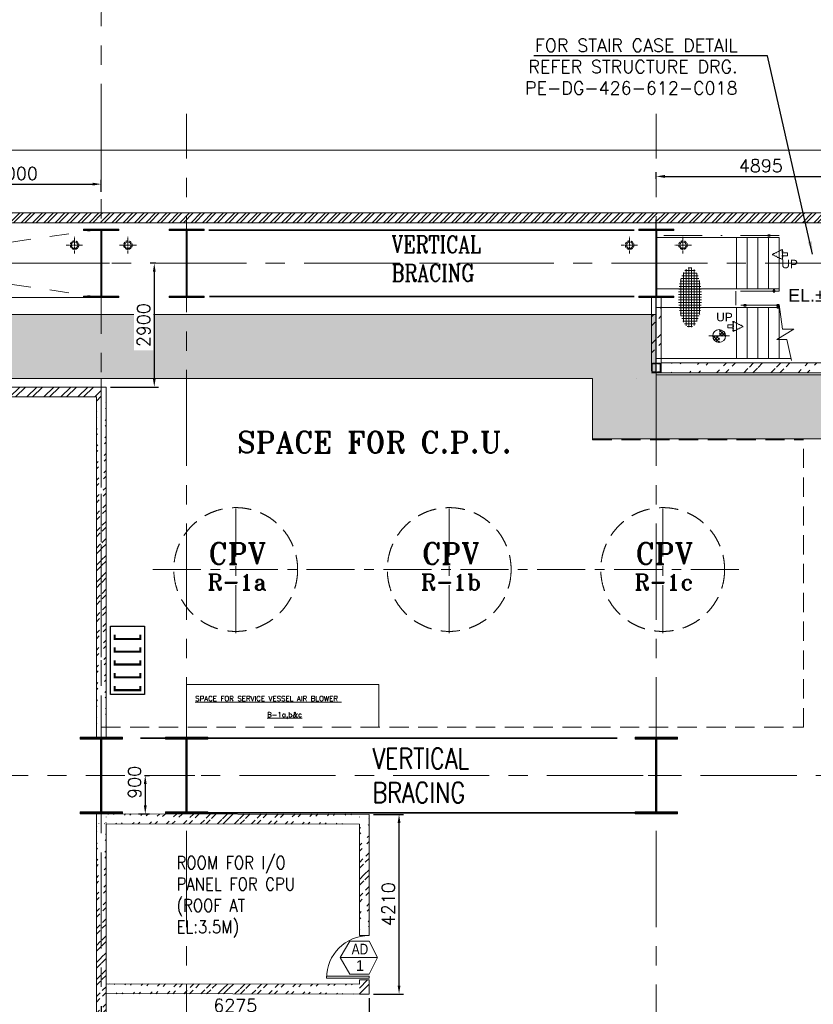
# Model space of a CAD drawing. Header units: inches. Extents: x 709340 to 1075215, y 37864 to 402163.
# Tile 27 of 56: x 816841 to 835428, y 178080 to 201145. Entities that reach past the tile are written whole.
import ezdxf
from ezdxf.enums import TextEntityAlignment as Align

# ---------------------------------------------------------------- set-up
doc = ezdxf.new("R2010")
doc.units = ezdxf.units.IN
doc.header["$LTSCALE"] = 1800
doc.header["$MEASUREMENT"] = 0
for name, pattern in [('CENTER', [2, 1.25, -0.25, 0.25, -0.25]), ('CENTER2', [1.125, 0.75, -0.125, 0.125, -0.125]), ('CONTINOUS', [0]), ('CONTINU', [0]), ('DASHDOT', [1, 0.5, -0.25, 0, -0.25]), ('HIDDEN', [0.375, 0.25, -0.125]), ('HIDDEN2', [0.1875, 0.125, -0.0625])]:
    doc.linetypes.add(name, pattern=pattern)
doc.layers.get('0').update_dxf_attribs({"color": 253, "lineweight": 5})
doc.layers.get('Defpoints').update_dxf_attribs({"lineweight": 18})
for name, color, linetype, lineweight in [('2CON', 1, 'Continuous', 13), ('A-DOOR', 31, 'Continuous', 9), ('A-WIN TAG', 3, 'Continuous', 13), ('A-WIN TAG TEXT', 3, 'Continuous', 13), ('BRACING', 1, 'HIDDEN', 18), ('CEN', 8, 'CENTER', 18), ('CL', 8, 'CENTER', 15), ('COL', 1, 'Continuous', 18), ('D', 2, 'Continuous', 15), ('DIM', 4, 'Continuous', 18), ('EQUIP', 8, 'HIDDEN', 9), ('GRID', 8, 'CENTER', 18), ('HATCH', 9, 'Continuous', 18), ('LBEAM', 6, 'Continuous', 20), ('RAIN WATER', 6, 'Continuous', 18), ('STAIR', 11, 'Continuous', 18), ('STBEAM', 6, 'Continuous', 25), ('TEXT', 3, 'Continuous', 18), ('WALL', 6, 'Continuous', 18), ('WALL HATCH', 8, 'Continuous', 13)]:
    doc.layers.add(name, color=color, linetype=linetype, lineweight=lineweight)
for name, color, linetype in [('HRAIL', 11, 'Continuous'), ('R2CON', 1, 'Continuous'), ('TRAY', 11, 'Continuous')]:
    doc.layers.add(name, color=color, linetype=linetype)
doc.styles.add('ROAMNS', font='ROMANS.shx')
doc.styles.add('ROMANC', font='ROMANC.SHX')
doc.styles.add('ROMANS', font='romans.shx')
doc.styles.add('ROMANT', font='romant')
doc.styles.get("Standard").update_dxf_attribs({"font": 'arial.ttf'})
doc.dimstyles.new('DIM INT 1', dxfattribs={"dimtxt": 300, "dimasz": 200, "dimexe": 100, "dimexo": 100, "dimgap": 100, "dimtad": 1, "dimdec": 0, "dimzin": 13, "dimdsep": 46, "dimlunit": 5, "dimtxsty": 'ROAMNS', "dimblk2": 'OBLIQUE', "dimcen": 0.09, "dimclrd": 9, "dimclre": 9, "dimclrt": 4, "dimadec": 0, "dimazin": 0, "dimtfac": 1, "dimtdec": 0, "dimtix": 1, "dimtmove": 2, "dimatfit": 3, "dimfxl": 1, "dimtolj": 1, "dimtzin": 13, "dimarcsym": 0})
doc.dimstyles.get("Standard").update_dxf_attribs({"dimtxt": 0.18, "dimasz": 0.18, "dimexe": 0.18, "dimexo": 0.0625, "dimgap": 0.09, "dimtad": 0, "dimtih": 1, "dimtoh": 1, "dimdec": 4, "dimzin": 0, "dimdsep": 46, "dimtxsty": 'Standard', "dimcen": 0.09, "dimadec": 0, "dimazin": 0, "dimtfac": 1, "dimtdec": 4, "dimtofl": 0, "dimtmove": 0, "dimatfit": 3, "dimfxl": 1, "dimtolj": 1, "dimtzin": 0, "dimarcsym": 0})
pattern_1 = [(45, (5625.521420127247, 186761.8346512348), (-198.8737822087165, 198.8737822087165), []), (45, (5758.103941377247, 186761.8346512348), (-198.8737822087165, 198.8737822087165), [])]
pattern_2 = [(45, (0, 0), (-198.8737822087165, 198.8737822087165), []), (45, (132.58252125, 0), (-198.8737822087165, 198.8737822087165), [])]
pattern_3 = [(45, (0, 0), (-132.5825214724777, 132.5825214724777), []), (45, (88.38834750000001, 0), (-132.5825214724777, 132.5825214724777), [])]

# ---------------------------------------------------------------- blocks, each defined once
blk = doc.blocks.new('B-ROW COLUMN')
at = {"layer": 'COL'}
h = blk.add_hatch(dxfattribs=at)
h.set_pattern_fill('ANSI31', color=256, scale=200, style=0)
h.set_pattern_definition([(45, (155648.0475729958, 63141.7669365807), (-17.67766952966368, 17.67766952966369), [])])
h.paths.add_polyline_path([(171095.2260440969, 85177.62606348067), (172085.2260440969, 85177.62606348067), (172085.2260440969, 85127.62606348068), (171095.2260440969, 85127.62606348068)])
h.paths.add_polyline_path([(171574.2260440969, 86877.62606348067), (171606.2260440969, 86877.62606348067), (171606.2260440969, 85177.62606348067), (171574.2260440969, 85177.62606348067)])
h.paths.add_polyline_path([(171095.2260440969, 86927.62606348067), (172085.2260440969, 86927.62606348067), (172085.2260440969, 86877.62606348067), (171095.2260440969, 86877.62606348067)])
blk.add_line((171590.2260440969, 85127.62606348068), (171590.2260440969, 86927.62606348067))
at = {"layer": 'CEN'}
for p, q in [((171590.2260440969, 85127.62606348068), (171590.2260440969, 86927.62606348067)), ((171398.6575881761, 86027.62606348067), (171781.7945000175, 86027.62606348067))]:
    blk.add_line(p, q, dxfattribs=at)
at = {"layer": 'COL'}
for points in [[(171095.2260440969, 86927.62606348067), (172085.2260440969, 86927.62606348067), (172085.2260440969, 86877.62606348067), (171095.2260440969, 86877.62606348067)], [(171574.2260440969, 86877.62606348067), (171606.2260440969, 86877.62606348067), (171606.2260440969, 85177.62606348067), (171574.2260440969, 85177.62606348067)], [(171095.2260440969, 85177.62606348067), (172085.2260440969, 85177.62606348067), (172085.2260440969, 85127.62606348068), (171095.2260440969, 85127.62606348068)]]:
    blk.add_lwpolyline(points, close=True, dxfattribs=at)
blk = doc.blocks.new('C-1 & C-12a')
at = {"layer": 'COL'}
h = blk.add_hatch(dxfattribs=at)
h.set_pattern_fill('ANSI31', color=256, scale=200, style=0)
h.set_pattern_definition([(45, (-400, -800), (-17.67766952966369, 17.67766952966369), [])])
h.paths.add_polyline_path([(412.5, 800), (0, 800), (0, 768), (12.5, 768), (412.5, 768)])
h.paths.add_polyline_path([(0, 800), (-412.5, 800), (-412.5, 768), (0, 768)])
h.paths.add_polyline_path([(0, 768), (-12.5, 768), (-12.5, -768), (0, -768)])
h.paths.add_polyline_path([(12.5, 768), (0, 768), (0, -768), (12.5, -768)])
h.paths.add_polyline_path([(0, -768), (-12.5, -768), (-412.5, -768), (-412.5, -800), (0, -800)])
h.paths.add_polyline_path([(412.5, -768), (0, -768), (0, -800), (412.5, -800)])
at = {"layer": 'CEN'}
for p, q in [((0, -800), (0, 800)), ((-191.5684559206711, 0), (191.5684559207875, 0))]:
    blk.add_line(p, q, dxfattribs=at)
at = {"layer": 'COL'}
for points in [[(-412.5, 800), (412.5, 800), (412.5, 768), (-412.5, 768)], [(-12.5, 768), (12.5, 768), (12.5, -768), (-12.5, -768)], [(-412.5, -768), (412.5, -768), (412.5, -800), (-412.5, -800)]]:
    blk.add_lwpolyline(points, close=True, dxfattribs=at)
blk = doc.blocks.new('A$C606C4837')
h = blk.add_hatch()
h.set_pattern_fill('DOTS', color=8, scale=5000)
h.set_pattern_definition([(0, (0, 0), (156.25, 312.5), [0, -312.5])])
h.paths.add_polyline_path([(-26291.74060333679, 28934.66274805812), (-32174.99999999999, 28934.66274805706), (-32174.99999999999, 30350.00000000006), (-67175, 30350), (-67175, 28850), (-33669.00999206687, 28850), (-33671.11727177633, 27434.66274805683), (-27791.7406033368, 27434.66274805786), (-27791.74060333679, 17050.00000000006), (49075.00000000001, 17050.00000000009), (49075.00000000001, 20649.99999999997), (56210.94085581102, 20649.99999999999), (56210.94085581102, 22150), (42875.00000000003, 22150), (42875.00000000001, 20650), (47575.00000000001, 20650), (47575.00000000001, 18550), (-26291.74060333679, 18549.99999999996)])
at = {"layer": 'DIM', "color": 8}
for p, q in [((-67175, 30350), (-32174.99999999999, 30350.00000000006)), ((-32174.99999999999, 30350.00000000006), (-32174.99999999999, 28934.66274805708)), ((-31132.50665888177, 30350.00000000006), (-31132.50665888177, 30350)), ((-67175, 28850), (-33669.00999206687, 28850)), ((-33669.00999206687, 28850), (-33671.11727177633, 27434.66274805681)), ((-32632.50665888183, 28850), (-32632.50665888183, 28850)), ((-32175, 28934.66274805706), (-26291.74060333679, 28934.66274805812)), ((-33671.11727177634, 27434.66274805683), (-27791.7406033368, 27434.66274805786))]:
    blk.add_line(p, q, dxfattribs=at)
blk = doc.blocks.new('*X483')
at = {"color": 0}
for p, q in [((15567.1893866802, 14547.60539837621), (15534.74275706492, 14580.05202799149)), ((15540.74200838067, 14547.60539837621), (15681.19143826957, 14688.05482826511)), ((15637.90006479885, 14547.60539837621), (15555.71192156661, 14629.79354160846)), ((15565.46977706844, 14643.04384518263), (15585.75299146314, 14663.32705957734)), ((15681.19143826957, 14575.02470302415), (15589.72483170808, 14666.49130958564)), ((15611.45268649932, 14547.60539837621), (15681.19143826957, 14617.34415014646)), ((15681.19143826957, 14645.7353811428), (15636.22118827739, 14690.70563113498)), ((15681.19143826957, 14546.6334720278), (15682.16336461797, 14547.60539837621)), ((15681.19143826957, 14475.92279390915), (15752.87404273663, 14547.60539837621)), ((15681.19143826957, 14405.21211579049), (15823.58472085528, 14547.60539837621)), ((15800.077349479, 14456.13879181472), (15708.61074291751, 14547.60539837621)), ((15824.29167102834, 14502.63514838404), (15779.32142103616, 14547.60539837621)), ((15763.37958150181, 14422.12588167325), (15681.19143826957, 14504.3140249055)), ((15713.63806788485, 14401.15671717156), (15681.19143826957, 14433.60334678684))]:
    blk.add_line(p, q, dxfattribs=at)
blk = doc.blocks.new('*X482')
at = {"color": 0}
for p, q in [((57951.11313955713, 26835.22765100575), (57983.61990115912, 26867.73441260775)), ((57951.11313955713, 26844.06648577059), (57974.78106639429, 26867.73441260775)), ((57951.11313955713, 26852.90532053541), (57965.94223162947, 26867.73441260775)), ((57951.11313955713, 26861.74415530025), (57957.10339686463, 26867.73441260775)), ((57990.60873199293, 26827.73441260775), (57951.11313955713, 26867.23000504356)), ((57981.76989722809, 26827.73441260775), (57951.11313955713, 26858.39117027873)), ((57972.93106246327, 26827.73441260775), (57951.11313955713, 26849.55233551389)), ((57964.09222769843, 26827.73441260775), (57951.11313955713, 26840.71350074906)), ((57955.25339293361, 26827.73441260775), (57951.11313955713, 26831.87466598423)), ((57952.45873592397, 26827.73441260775), (57991.11313955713, 26866.38881624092)), ((57991.11313955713, 26836.06883980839), (57959.44756675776, 26867.73441260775)), ((57961.2975706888, 26827.73441260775), (57991.11313955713, 26857.54998147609)), ((57991.11313955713, 26844.90767457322), (57968.28640152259, 26867.73441260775)), ((57970.13640545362, 26827.73441260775), (57991.11313955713, 26848.71114671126)), ((57991.11313955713, 26853.74650933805), (57977.12523628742, 26867.73441260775)), ((57978.97524021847, 26827.73441260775), (57991.11313955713, 26839.87231194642)), ((57991.11313955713, 26862.58534410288), (57985.96407105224, 26867.73441260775)), ((57987.81407498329, 26827.73441260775), (57991.11313955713, 26831.0334771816))]:
    blk.add_line(p, q, dxfattribs=at)
blk = doc.blocks.new('A$C4B6D6B1A')
at = {"layer": 'COL'}
h = blk.add_hatch(dxfattribs=at)
h.set_pattern_fill('ANSI37', color=8, scale=500)
h.set_pattern_definition([(45, (-43463.29067592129, -73146.58325564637), (-44.19417382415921, 44.19417382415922), []), (135, (-43463.29067592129, -73146.58325564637), (-44.19417382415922, -44.19417382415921), [])])
edge = h.paths.add_edge_path()
edge.add_line((-358.2511904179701, 38.93688724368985), (-122.0011904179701, 157.0618872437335))
edge.add_line((-122.2387926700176, -79.18811275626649), (-122.2387926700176, 157.0618872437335))
edge.add_line((-358.6440867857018, 38.93688724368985), (-122.3940867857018, -79.18811275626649))
at = {"layer": 'COL', "color": 9}
for p, q in [((-358.6440867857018, 38.93688724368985), (-122.3940867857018, -79.18811275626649)), ((-358.2511904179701, 38.93688724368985), (-122.0011904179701, 157.0618872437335)), ((-122.2387926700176, -79.18811275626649), (-122.2387926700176, 157.0618872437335)), ((0, 70.0667441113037), (-119.5313248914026, 70.06674411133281)), ((0, 0), (-117.2724169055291, 0)), ((0, 0), (0, 70.0667441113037))]:
    blk.add_line(p, q, dxfattribs=at)
blk = doc.blocks.new('A$C354A0286')
at = {"layer": 'COL', "color": 2}
for p, q in [((-108.0003172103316, 89.99999999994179), (-100.0003172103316, 89.99999999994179)), ((-108.0003172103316, -90.00000000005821), (-108.0003172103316, 89.99999999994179)), ((-100.0003172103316, 99.99999999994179), (24.99968278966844, 99.99999999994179)), ((-100.0003172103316, -100.0000000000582), (-100.0003172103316, 99.99999999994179)), ((-90.00031721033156, 107.9999999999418), (89.99968278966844, 107.9999999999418)), ((-90.00031721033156, 99.99999999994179), (-90.00031721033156, 107.9999999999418)), ((99.99968278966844, 99.99999999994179), (24.99968278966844, 99.99999999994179)), ((89.99968278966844, 99.99999999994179), (89.99968278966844, 107.9999999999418)), ((99.99968278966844, -100.0000000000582), (99.99968278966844, 99.99999999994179)), ((107.9996827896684, 89.99999999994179), (99.99968278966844, 89.99999999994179)), ((107.9996827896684, -90.00000000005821), (107.9996827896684, 89.99999999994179)), ((-108.0003172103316, -90.00000000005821), (-100.0003172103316, -90.00000000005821)), ((24.99968278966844, -100.0000000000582), (-100.0003172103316, -100.0000000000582)), ((-90.00031721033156, -100.0000000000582), (-90.00031721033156, -108.0000000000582)), ((-90.00031721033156, -108.0000000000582), (89.99968278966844, -108.0000000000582)), ((24.99968278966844, -100.0000000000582), (99.99968278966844, -100.0000000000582)), ((89.99968278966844, -100.0000000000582), (89.99968278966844, -108.0000000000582)), ((107.9996827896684, -90.00000000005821), (99.99968278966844, -90.00000000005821))]:
    blk.add_line(p, q, dxfattribs=at)
for points in [[(-25.00031721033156, 99.99999999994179), (-25.00031721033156, 96.74479883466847, -0.4015435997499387), (-30.73969386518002, 90.75046188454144), (-88.26094055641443, 88.24953811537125, 0.4015435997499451), (-94.00031721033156, 82.25520116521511), (-94.00031721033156, -82.25520116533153, 0.4015435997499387), (-88.26094055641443, -88.24953811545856), (-30.73969386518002, -90.75046188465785, -0.4015435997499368), (-25.00031721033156, -96.74479883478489), (-25.00031721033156, -100.0000000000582)], [(24.99968278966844, 99.99999999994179), (24.99968278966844, 96.74479883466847, 0.4015435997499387), (30.73905944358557, 90.75046188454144), (88.26030613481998, 88.24953811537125, -0.4015435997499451), (93.99968278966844, 82.25520116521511), (93.99968278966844, -82.25520116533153, -0.4015435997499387), (88.26030613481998, -88.24953811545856), (30.73905944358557, -90.75046188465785, 0.4015435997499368), (24.99968278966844, -96.74479883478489), (24.99968278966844, -100.0000000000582)]]:
    blk.add_lwpolyline(points, format="xyb", dxfattribs=at)
blk = doc.blocks.new('M_Single-Panel 1 - 1000 x 2100 mm AD1-278335-Level 1')
at = {"layer": 'A-DOOR', "lineweight": 18}
for p, q in [((448.9999999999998, -115.0000000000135), (448.9999999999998, -1114.999999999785)), ((499.9999999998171, -115.0000000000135), (448.9999999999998, -115.0000000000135)), ((499.9999999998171, -115.0000000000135), (499.9999999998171, -1114.999999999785)), ((499.9999999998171, -1114.999999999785), (448.9999999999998, -1114.999999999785))]:
    blk.add_line(p, q, dxfattribs=at)
at = {"layer": 'A-DOOR'}
blk.add_arc((499.9999999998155, -114.9999999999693), 999.9999999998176, 180.0000000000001, 269.9999999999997, dxfattribs=at)
blk = doc.blocks.new('*D545')
at = {"color": 9, "lineweight": -2, "transparency": 16777216}
for p, q in [((831750.9116894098, 197414.7233208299), (831750.9116894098, 197573.8898613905)), ((831950.9116894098, 197473.8898613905), (836445.529007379, 197473.8898613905)), ((836645.529007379, 196719.9315028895), (836645.529007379, 197573.8898613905))]:
    blk.add_line(p, q, dxfattribs=at)
at = {"color": 9, "transparency": 16777216}
for points in [[(831950.9116894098, 197507.2231947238), (831950.9116894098, 197440.5565280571), (831750.9116894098, 197473.8898613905)], [(836445.529007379, 197507.2231947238), (836445.529007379, 197440.5565280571), (836645.529007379, 197473.8898613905)]]:
    blk.add_solid(points, dxfattribs=at)
at = {"layer": 'Defpoints', "color": 0, "transparency": 16777216}
for p in [(836645.529007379, 197473.8898613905), (831750.9116894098, 197314.7233208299), (836645.529007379, 196619.9315028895)]:
    blk.add_point(p, dxfattribs=at)
at = {"color": 4, "transparency": 16777216, "insert": (834198.2203483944, 197723.8898613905), "char_height": 300, "attachment_point": 5, "style": 'ROAMNS', "bg_fill": 3, "box_fill_scale": 1.25, "bg_fill_color": 256, "bg_fill_true_color": 13158600, "bg_fill_transparency": 0}
blk.add_mtext('\\A1;4895', dxfattribs=at)
blk = doc.blocks.new('_Oblique')
at = {"color": 0, "linetype": 'ByBlock', "lineweight": -2}
blk.add_line((-0.5, -0.5), (0.5, 0.5), dxfattribs=at)
blk = doc.blocks.new('*D546')
at = {"color": 9, "lineweight": -2, "transparency": 16777216}
for p, q in [((814753.012447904, 196719.9345407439), (814753.012447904, 197393.0270838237)), ((814953.012447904, 197293.0270838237), (818552.762139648, 197293.0270838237)), ((818752.762139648, 197115.9122504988), (818752.762139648, 197393.0270838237))]:
    blk.add_line(p, q, dxfattribs=at)
at = {"color": 9, "transparency": 16777216}
for points in [[(814953.012447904, 197326.360417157), (814953.012447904, 197259.6937504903), (814753.012447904, 197293.0270838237)], [(818552.762139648, 197326.360417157), (818552.762139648, 197259.6937504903), (818752.762139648, 197293.0270838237)]]:
    blk.add_solid(points, dxfattribs=at)
at = {"layer": 'Defpoints', "color": 0, "transparency": 16777216}
for p in [(818752.762139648, 197293.0270838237), (818752.762139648, 197015.9122504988), (814753.012447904, 196619.9345407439)]:
    blk.add_point(p, dxfattribs=at)
at = {"color": 4, "transparency": 16777216, "insert": (816752.887293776, 197543.0270838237), "char_height": 300, "attachment_point": 5, "style": 'ROAMNS', "bg_fill": 3, "box_fill_scale": 1.25, "bg_fill_color": 256, "bg_fill_true_color": 13158600, "bg_fill_transparency": 0}
blk.add_mtext('\\A1;4000', dxfattribs=at)
blk = doc.blocks.new('*D552')
at = {"color": 9, "lineweight": -2, "transparency": 16777216}
for p, q in [((820030.5000731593, 195439.9345407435), (819892.9278737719, 195439.9345407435)), ((819992.9278737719, 195239.9345407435), (819992.9278737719, 192739.9345407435)), ((818965.9116894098, 192539.9345407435), (820092.9278737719, 192539.9345407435))]:
    blk.add_line(p, q, dxfattribs=at)
at = {"color": 9, "transparency": 16777216}
for points in [[(819959.5945404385, 195239.9345407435), (820026.2612071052, 195239.9345407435), (819992.9278737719, 195439.9345407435)], [(819959.5945404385, 192739.9345407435), (820026.2612071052, 192739.9345407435), (819992.9278737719, 192539.9345407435)]]:
    blk.add_solid(points, dxfattribs=at)
at = {"layer": 'Defpoints', "color": 0, "transparency": 16777216}
for p in [(820130.5000731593, 195439.9345407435), (818865.9116894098, 192539.9345407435), (819992.9278737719, 192539.9345407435)]:
    blk.add_point(p, dxfattribs=at)
at = {"color": 4, "transparency": 16777216, "insert": (819742.9278737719, 193989.9345407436), "char_height": 300, "attachment_point": 5, "rotation": 90, "style": 'ROAMNS', "bg_fill": 3, "box_fill_scale": 1.25, "bg_fill_color": 256, "bg_fill_true_color": 13158600, "bg_fill_transparency": 0}
blk.add_mtext('\\A1;2900', dxfattribs=at)
blk = doc.blocks.new('*D553')
at = {"color": 9, "lineweight": -2, "transparency": 16777216}
for p, q in [((819626.7971217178, 183439.9345407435), (819881.8832754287, 183439.9345407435)), ((819781.8832754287, 183239.9345407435), (819781.8832754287, 182739.8897298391)), ((819624.9845002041, 182539.8897298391), (819881.8832754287, 182539.8897298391))]:
    blk.add_line(p, q, dxfattribs=at)
at = {"layer": 'Defpoints', "color": 0, "transparency": 16777216}
for p in [(819524.9845002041, 182539.8897298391), (819781.8832754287, 182539.8897298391)]:
    blk.add_point(p, dxfattribs=at)
at = {"color": 4, "transparency": 16777216, "insert": (819531.8832754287, 183280.141877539), "char_height": 300, "attachment_point": 5, "rotation": 90, "style": 'ROAMNS', "bg_fill": 3, "box_fill_scale": 1.25, "bg_fill_color": 256, "bg_fill_true_color": 13158600, "bg_fill_transparency": 0}
blk.add_mtext('\\A1;900', dxfattribs=at)
at = {"color": 9, "transparency": 16777216}
for points in [[(819748.5499420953, 183239.9345407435), (819815.216608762, 183239.9345407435), (819781.8832754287, 183439.9345407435)], [(819748.5499420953, 182739.8897298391), (819815.216608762, 182739.8897298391), (819781.8832754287, 182539.8897298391)]]:
    blk.add_solid(points, dxfattribs=at)
at = {"layer": 'Defpoints', "color": 0, "transparency": 16777216}
blk.add_point((819526.7971217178, 183439.9345407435), dxfattribs=at)
blk = doc.blocks.new('*D561')
at = {"color": 9, "lineweight": -2, "transparency": 16777216}
for p, q in [((825026.9116894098, 178220.1697495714), (825026.9116894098, 177703.4019189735)), ((818751.8884754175, 178032.9626403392), (818751.8884754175, 177703.4019189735)), ((818951.8884754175, 177803.4019189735), (824826.9116894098, 177803.4019189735))]:
    blk.add_line(p, q, dxfattribs=at)
at = {"color": 9, "transparency": 16777216}
for points in [[(818951.8884754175, 177836.7352523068), (818951.8884754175, 177770.0685856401), (818751.8884754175, 177803.4019189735)], [(824826.9116894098, 177836.7352523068), (824826.9116894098, 177770.0685856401), (825026.9116894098, 177803.4019189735)]]:
    blk.add_solid(points, dxfattribs=at)
at = {"layer": 'Defpoints', "color": 0, "transparency": 16777216}
for p in [(825026.9116894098, 178320.1697495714), (818751.8884754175, 178132.9626403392), (825026.9116894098, 177803.4019189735)]:
    blk.add_point(p, dxfattribs=at)
at = {"color": 4, "transparency": 16777216, "insert": (821889.4000824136, 178053.4019189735), "char_height": 300, "attachment_point": 5, "style": 'ROAMNS', "bg_fill": 3, "box_fill_scale": 1.25, "bg_fill_color": 256, "bg_fill_true_color": 13158600, "bg_fill_transparency": 0}
blk.add_mtext('\\A1;6275', dxfattribs=at)
blk = doc.blocks.new('*D568')
at = {"layer": 'Defpoints', "color": 0, "transparency": 16777216}
for p in [(825025.9116894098, 182530.1697495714), (825726.1856568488, 182530.1697495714), (825026.9116894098, 178320.1697495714)]:
    blk.add_point(p, dxfattribs=at)
at = {"layer": 'WALL', "color": 9, "lineweight": -2, "transparency": 16777216}
for p, q in [((825125.9116894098, 182530.1697495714), (825826.1856568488, 182530.1697495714)), ((825726.1856568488, 178520.1697495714), (825726.1856568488, 182330.1697495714)), ((825126.9116894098, 178320.1697495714), (825826.1856568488, 178320.1697495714))]:
    blk.add_line(p, q, dxfattribs=at)
at = {"layer": 'WALL', "color": 9, "transparency": 16777216}
for points in [[(825692.8523235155, 182330.1697495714), (825759.5189901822, 182330.1697495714), (825726.1856568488, 182530.1697495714)], [(825692.8523235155, 178520.1697495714), (825759.5189901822, 178520.1697495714), (825726.1856568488, 178320.1697495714)]]:
    blk.add_solid(points, dxfattribs=at)
at = {"layer": 'WALL', "color": 4, "transparency": 16777216, "insert": (825476.1856568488, 180425.1697495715), "char_height": 300, "attachment_point": 5, "rotation": 90, "style": 'ROAMNS', "bg_fill": 3, "box_fill_scale": 1.25, "bg_fill_color": 256, "bg_fill_true_color": 13158600, "bg_fill_transparency": 0}
blk.add_mtext('\\A1;4210', dxfattribs=at)

msp = doc.modelspace()

# ---------------------------------------------------------------- hatches: boundary and pattern name
at = {"layer": 'CL', "linetype": 'CENTER'}
h = msp.add_hatch(dxfattribs=at)
h.set_pattern_fill('ANSI32', color=256, scale=1200, style=0)
h.set_pattern_definition([(45, (838149.9935492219, 190518.1782280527), (-318.1980515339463, 318.1980515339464), []), (45, (838362.1255832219, 190518.1782280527), (-318.1980515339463, 318.1980515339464), [])])
edge = h.paths.add_edge_path()
edge.add_line((831865.9116894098, 194589.7123070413), (831865.9116894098, 193139.9345407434))
edge.add_line((831635.9116894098, 194589.7123070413), (831635.9116894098, 192869.7282550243))
at = {"layer": 'D', "linetype": 'Continuous'}
h = msp.add_hatch(dxfattribs=at)
h.set_pattern_fill('ANSI32', color=8, scale=1200, style=0)
h.set_pattern_definition([(45.00000000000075, (875885.779301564, 222870.0939580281), (-318.1980515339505, 318.1980515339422), []), (45.00000000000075, (876097.911335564, 222870.0939580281), (-318.1980515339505, 318.1980515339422), [])])
edge = h.paths.add_edge_path()
edge.add_line((836594.6695016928, 193104.9494587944), (831865.9116894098, 193104.9494587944))
edge.add_line((836685.8560998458, 192874.9494587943), (836685.8560998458, 193104.9494587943))
edge.add_line((837887.9092972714, 192874.9494587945), (831865.9116894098, 192874.9494587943))
at = {"layer": 'HATCH'}
h = msp.add_hatch(dxfattribs=at)
h.set_pattern_fill('NET', color=256, scale=500, style=0)
h.set_pattern_definition([(0, (833574.3553847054, 190518.1782280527), (0, 62.5), []), (90, (833574.3553847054, 190518.1782280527), (-62.5, 3.827021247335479e-15), [])])
edge = h.paths.add_edge_path()
edge.add_ellipse((832538.796409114, 194638.6630585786), major_axis=(-2.587147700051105e-12, -701.9339329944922), ratio=0.3863920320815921, start_angle=1.1368683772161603e-13, end_angle=360, ccw=False)
at = {"layer": 'WALL HATCH'}
h = msp.add_hatch(dxfattribs=at)
h.set_pattern_fill('ANSI32', color=256, scale=500, style=0)
h.set_pattern_definition(pattern_3)
h.paths.add_polyline_path([(818752.7438188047, 196619.9345407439), (814753.012447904, 196619.9345407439), (814753.012447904, 196389.9345407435), (818752.7331773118, 196389.9345407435)])
h.paths.add_polyline_path([(811753.012447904, 196619.9345407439), (807753.0497749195, 196619.9345407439), (807753.0410448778, 196389.9345407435), (811753.012447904, 196389.9345407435)])
h = msp.add_hatch(dxfattribs=at)
h.set_pattern_fill('ANSI32', color=256, scale=500, style=0)
h.set_pattern_definition(pattern_3)
h.paths.add_polyline_path([(831750.9116894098, 196619.9345407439), (820750.9116894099, 196619.9345407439), (820750.9116894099, 196389.9345407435), (831750.9116894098, 196389.9345407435), (831750.9116894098, 196466.5706867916)])
h.paths.add_polyline_path([(820750.9116894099, 196619.9345407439), (818752.7438188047, 196619.9345407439), (818752.7331773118, 196389.9345407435), (820750.9116894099, 196389.9345407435)])
h = msp.add_hatch(dxfattribs=at)
h.set_pattern_fill('ANSI32', color=256, scale=500, style=0)
h.set_pattern_definition(pattern_3)
h.paths.add_polyline_path([(836645.529007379, 196619.9315028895), (836594.6694529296, 196619.9314835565), (831906.2387818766, 196619.9320139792), (831750.9116894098, 196619.9320276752), (831750.9116894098, 196389.9345407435), (836645.529007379, 196389.9345407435)])
h = msp.add_hatch(dxfattribs=at)
h.set_pattern_fill('ANSI32', color=256, scale=750, style=0)
h.set_pattern_definition(pattern_1)
h.paths.add_polyline_path([(818750.9116894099, 192539.9345407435), (807750.9116894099, 192539.9345407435), (807750.9116894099, 192309.9345407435), (818635.9116894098, 192309.9345407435), (818635.9116894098, 192197.9503049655), (818750.9116894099, 192239.8305882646)])
h.paths.add_polyline_path([(796635.9116894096, 192309.9345407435), (807750.9116894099, 192309.9345407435), (807750.9116894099, 192539.9345407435), (796635.9116894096, 192539.9345407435)])
h = msp.add_hatch(dxfattribs=at)
h.set_pattern_fill('ANSI32', color=256, scale=750, style=0)
h.set_pattern_definition(pattern_1)
edge = h.paths.add_edge_path()
edge.add_line((818865.9116894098, 192539.9345407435), (818865.9116894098, 184339.9345407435))
edge.add_line((818635.9116894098, 192309.9345407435), (818635.9116894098, 184339.9345407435))
h = msp.add_hatch(dxfattribs=at)
h.set_pattern_fill('ANSI32', color=256, scale=750, style=0)
h.set_pattern_definition(pattern_2)
edge = h.paths.add_edge_path()
edge.add_line((818865.9116894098, 182539.9345407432), (818865.9116894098, 175689.9345407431))
edge.add_line((818635.9116894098, 182539.9345407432), (818635.9116894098, 175689.9345407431))
h = msp.add_hatch(dxfattribs=at)
h.set_pattern_fill('ANSI32', color=256, scale=750, style=0)
h.set_pattern_definition([(45, (5625.521420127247, 187011.8346512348), (-198.8737822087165, 198.8737822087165), []), (45, (5758.103941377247, 187011.8346512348), (-198.8737822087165, 198.8737822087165), [])])
edge = h.paths.add_edge_path()
edge.add_line((818635.9116894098, 182309.9345142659), (824795.9116894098, 182300.1697495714))
edge.add_line((818635.9116894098, 182539.9345407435), (825025.9116894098, 182530.1697495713))
h = msp.add_hatch(dxfattribs=at)
h.set_pattern_fill('ANSI32', color=256, scale=750, style=0)
h.set_pattern_definition(pattern_1)
edge = h.paths.add_edge_path()
edge.add_line((825025.9116894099, 179690.1697495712), (825025.9116894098, 182530.1697495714))
edge.add_line((824795.9116894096, 179690.1697495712), (824796.6731582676, 182530.5331369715))
h = msp.add_hatch(dxfattribs=at)
h.set_pattern_fill('ANSI32', color=256, scale=750, style=0)
h.set_pattern_definition(pattern_2)
edge = h.paths.add_edge_path()
edge.add_line((818635.9116894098, 178329.9345407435), (824795.9116894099, 178320.1697495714))
edge.add_line((818635.9116894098, 178559.9345407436), (825025.9116894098, 178550.1697495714))
h = msp.add_hatch(dxfattribs=at)
h.set_pattern_fill('ANSI32', color=256, scale=750, style=0)
h.set_pattern_definition(pattern_2)
h.paths.add_polyline_path([(825025.9116894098, 178650.1697495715), (824795.9116894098, 178650.1697495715), (824795.9116894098, 178320.1697495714), (825025.9116894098, 178320.1697495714)])

# ---------------------------------------------------------------- linework, layer by layer
at = {"layer": '2CON'}
msp.add_line((825217.9788316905, 179173.3211229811), (824347.9788316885, 179173.3211229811), dxfattribs=at)
at = {"layer": 'A-WIN TAG'}
msp.add_lwpolyline([(824572.9788316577, 179563.0325546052), (824347.9788316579, 179173.3211229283), (824572.9788316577, 178783.6096911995), (825022.97883166, 178783.6096911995), (825217.97883166, 179173.3211229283), (825022.97883166, 179563.0325546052)], close=True, dxfattribs=at)
at = {"layer": 'BRACING', "const_width": 40}
for points in [[(821266.2869865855, 196217.4345407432), (831238.9826694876, 196217.4345407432)], [(821282.3262278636, 194662.4345407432), (831235.1605893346, 194662.4345407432)], [(819663.4116894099, 184314.9345407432), (830838.4116894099, 184314.9345407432)], [(821163.4116894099, 182564.9345407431), (831338.4116894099, 182564.9345407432)]]:
    msp.add_lwpolyline(points, dxfattribs=at)
at = {"layer": 'CEN'}
for p, q in [((807750.91168941, 194639.9345407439), (818750.9117042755, 196239.9345407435)), ((807750.91168941, 196239.9345407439), (818750.9117042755, 194639.9345407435))]:
    msp.add_line(p, q, dxfattribs=at)
at = {"layer": 'CEN', "color": 250, "linetype": 'CENTER', "ltscale": 0.5}
for p, q in [((821900.4118200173, 186771.0842391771), (821900.4118200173, 189758.7848423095)), ((826900.2318200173, 186771.0842391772), (826900.2318200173, 189758.7848423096)), ((831900.2318200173, 186771.0842391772), (831900.2318200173, 189758.7848423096))]:
    msp.add_line(p, q, dxfattribs=at)
at = {"layer": 'CEN', "linetype": 'CENTER', "ltscale": 0.5}
msp.add_line((819960.9346080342, 188264.9345407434), (833851.5290320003, 188264.9345407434), dxfattribs=at)
at = {"layer": 'CL', "linetype": 'DASHDOT'}
for p, q in [((834625.9116894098, 196092.438065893), (831750.9116894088, 196093.7758440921)), ((833610.0687636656, 194457.218731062), (833610.198523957, 194788.6749407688)), ((834625.9116894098, 194787.5620131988), (833625.9698339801, 194787.2108787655)), ((834631.3987243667, 194457.0130906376), (833625.9306443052, 194457.2155373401))]:
    msp.add_line(p, q, dxfattribs=at)
at = {"layer": 'CL', "linetype": 'Continuous'}
for p, q in [((831635.9116894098, 194639.7123070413), (831635.9116894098, 192919.7282550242)), ((831865.9116894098, 194639.7123070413), (831865.9116894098, 192874.9494587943))]:
    msp.add_line(p, q, dxfattribs=at)
at = {"layer": 'DIM'}
msp.add_line((833466.7935760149, 193735.8235070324), (832977.9600772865, 193735.8235070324), dxfattribs=at)
at = {"layer": 'DIM', "color": 1}
for p, q in [((820750.9116894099, 185569.7342649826), (825251.0828650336, 185569.7342649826)), ((825251.0828650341, 185569.7342649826), (825251.0828650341, 184569.9345407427))]:
    msp.add_line(p, q, dxfattribs=at)
at = {"layer": 'EQUIP', "color": 250}
for centre in [(821900.4118200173, 188264.9345407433), (826900.2318200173, 188264.9345407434), (831900.4118200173, 188264.9345407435)]:
    msp.add_circle(centre, 1450, dxfattribs=at)
at = {"layer": 'GRID'}
for p, q in [((818750.9472572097, 157789.9345407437), (818754.4338127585, 233146.6338805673)), ((820750.9116894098, 140290.3443410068), (820750.9116894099, 198939.9345407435)), ((831750.9116894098, 140290.3443410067), (831750.9116894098, 198939.9345407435)), ((926550.911650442, 195439.9345407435), (775898.7404123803, 195439.9345407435)), ((928639.634203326, 183439.9345407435), (775897.8926071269, 183439.9345407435))]:
    msp.add_line(p, q, dxfattribs=at)
at = {"layer": 'HRAIL'}
for p, q in [((834372.598380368, 196107.9577874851), (834412.598380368, 196107.9577874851)), ((834372.598380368, 196071.9577874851), (834372.598380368, 196107.9577874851)), ((834412.598380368, 196071.9577874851), (834372.598380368, 196071.9577874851)), ((834412.598380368, 196107.9577874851), (834412.598380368, 196071.9577874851)), ((834484.4673813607, 194807.9112940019), (834484.4673813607, 194767.9112940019)), ((834524.4673813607, 194807.9112940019), (834484.4673813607, 194807.9112940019)), ((834484.4673813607, 194767.9112940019), (834524.4673813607, 194767.9112940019)), ((834524.4673813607, 194767.9112940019), (834524.4673813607, 194807.9112940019)), ((833806.3072983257, 194436.9727055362), (833806.3072983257, 194476.9727055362)), ((833806.3072983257, 194476.9727055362), (833846.3072983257, 194476.9727055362)), ((833846.3072983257, 194476.9727055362), (833846.3072983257, 194436.9727055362)), ((834581.7707774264, 194436.9727055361), (834581.7707774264, 194476.9727055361)), ((834581.7707774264, 194476.9727055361), (834621.7707774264, 194476.9727055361)), ((834621.7707774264, 194476.9727055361), (834621.7707774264, 194436.9727055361)), ((833846.3072983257, 194436.9727055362), (833806.3072983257, 194436.9727055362)), ((834621.7707774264, 194436.9727055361), (834581.7707774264, 194436.9727055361))]:
    msp.add_line(p, q, dxfattribs=at)
at = {"layer": 'LBEAM', "color": 6}
msp.add_circle((833222.3768266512, 193735.8235070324), 150, dxfattribs=at)
at = {"layer": 'RAIN WATER', "linetype": 'CENTER2', "ltscale": 0.05}
for p, q in [((818125.6850407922, 195664.6777784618), (818125.6850407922, 196064.6777784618)), ((819375.6850407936, 195664.6777784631), (819375.6850407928, 196064.6777784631)), ((831125.6850407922, 195664.6777784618), (831125.6850407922, 196064.6777784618)), ((832375.6850407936, 195664.6777784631), (832375.6850407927, 196064.6777784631)), ((817925.6850407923, 195864.6777784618), (818325.6850407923, 195864.6777784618)), ((819575.6850407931, 195864.6777784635), (819175.6850407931, 195864.6777784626)), ((830925.6850407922, 195864.6777784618), (831325.6850407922, 195864.6777784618)), ((832575.685040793, 195864.6777784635), (832175.685040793, 195864.6777784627))]:
    msp.add_line(p, q, dxfattribs=at)
at = {"layer": 'RAIN WATER', "linetype": 'HIDDEN2', "ltscale": 0.25}
for centre in [(818125.6850407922, 195864.6777784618), (819375.6850407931, 195864.6777784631), (831125.6850407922, 195864.6777784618), (832375.6850407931, 195864.6777784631)]:
    msp.add_circle(centre, 100, dxfattribs=at)
at = {"layer": 'RAIN WATER', "ltscale": 0.25}
for centre in [(818125.6850407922, 195864.6777784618), (819375.6850407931, 195864.6777784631), (831125.6850407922, 195864.6777784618), (832375.6850407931, 195864.6777784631)]:
    msp.add_circle(centre, 75, dxfattribs=at)
at = {"layer": 'STAIR'}
for p, q in [((831750.9116894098, 196039.934540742), (834625.9116894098, 196039.9345407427)), ((833625.9116894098, 196039.9345407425), (833625.9116894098, 194839.9345407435)), ((833875.9116894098, 196039.9345407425), (833875.9116894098, 194839.9345407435)), ((834125.9116894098, 196039.9345407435), (834125.9116894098, 194839.9345407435)), ((834375.9116894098, 196039.9345407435), (834375.9116894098, 194839.9345407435)), ((834625.9116894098, 196039.9345407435), (834625.9116894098, 194787.5620131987)), ((831750.9116894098, 194839.9345407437), (834625.9116894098, 194839.9345407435)), ((831750.9116894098, 194404.975673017), (834638.5842620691, 194404.9635613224)), ((833625.7869639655, 194404.9678092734), (833625.7819308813, 193204.9791483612)), ((833875.9244410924, 194404.9667601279), (833875.7819291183, 193204.9494587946)), ((834125.9244409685, 194404.9657115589), (834125.7819291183, 193204.9494587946)), ((834375.7819291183, 194404.9494587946), (834375.7819291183, 193204.9494587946)), ((834625.7819291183, 194404.9494587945), (834625.7819291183, 193204.9494587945)), ((831750.9116894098, 193204.9494587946), (834910.3004460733, 193204.9494587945))]:
    msp.add_line(p, q, dxfattribs=at)
at = {"layer": 'STAIR', "color": 8}
msp.add_lwpolyline([(834919.7141438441, 193162.6590599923), (834811.2515996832, 193649.9196837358), (834576.0721144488, 193649.9196837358), (834972.9373654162, 193899.5285989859), (834708.3605314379, 193899.5285989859), (834628.6132174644, 194477.1903312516)], dxfattribs=at)
at = {"layer": 'STBEAM', "color": 6, "linetype": 'Continuous'}
msp.add_line((831750.9116894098, 192874.9494587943), (831750.9116894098, 196466.5706867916), dxfattribs=at)
at = {"layer": 'TEXT', "color": 139}
msp.add_line((780767.3826059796, 198089.9345407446), (931530.815616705, 198089.9345407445), dxfattribs=at)
at = {"layer": 'TRAY', "color": 1, "linetype": 'CONTINOUS'}
msp.add_lwpolyline([(819765.91168941, 186940.0134855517), (819765.9116894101, 185339.7883481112), (818965.9116894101, 185339.7883481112), (818965.91168941, 186940.0134855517)], close=True, dxfattribs=at)
at = {"layer": 'TRAY', "color": 4, "linetype": 'CONTINU', "const_width": 50}
for points in [[(819665.9116894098, 186739.7883481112), (819665.9116894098, 186639.7883481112), (819065.9116894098, 186639.7883481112), (819065.9116894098, 186739.7883481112)], [(819665.9116894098, 186439.7883481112), (819665.9116894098, 186339.7883481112), (819065.9116894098, 186339.7883481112), (819065.9116894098, 186439.7883481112)], [(819665.9116894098, 186139.7883481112), (819665.9116894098, 186039.7883481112), (819065.9116894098, 186039.7883481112), (819065.9116894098, 186139.7883481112)], [(819665.9116894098, 185839.7883481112), (819665.9116894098, 185739.7883481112), (819065.9116894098, 185739.7883481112), (819065.9116894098, 185839.7883481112)], [(819665.9116894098, 185539.7883481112), (819665.9116894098, 185439.7883481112), (819065.9116894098, 185439.7883481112), (819065.9116894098, 185539.7883481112)]]:
    msp.add_lwpolyline(points, dxfattribs=at)
at = {"layer": 'WALL'}
for p, q in [((803249.9116894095, 196619.9345407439), (836645.529007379, 196619.9345407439)), ((831906.2387818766, 196619.9320139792), (836616.9170553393, 196619.9327474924)), ((803250.9116894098, 196389.9345407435), (836645.529007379, 196389.9345407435)), ((796750.9116894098, 194639.9345407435), (818750.9117042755, 194639.9345407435)), ((836685.8560998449, 193104.9494587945), (831865.9116894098, 193104.9494587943)), ((836685.8560998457, 192874.9494587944), (831635.9113792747, 192874.9494587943)), ((796635.9116894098, 192539.9345407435), (818865.9116894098, 192539.9345407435)), ((818865.9116894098, 192539.9345407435), (818865.9116894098, 184339.9345407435)), ((818865.9116894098, 192539.9345407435), (818865.9116894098, 184339.9345407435)), ((796635.9116894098, 192309.9345407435), (818635.9116894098, 192309.9345407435)), ((818635.9116894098, 192309.9345407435), (818635.9116894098, 184339.9345407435)), ((818635.9116894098, 192309.9345407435), (818635.9116894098, 184339.9345407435)), ((818635.9116894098, 182539.9345407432), (818635.9116894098, 175689.9345407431)), ((818865.9116894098, 182539.9345407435), (818865.9116894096, 182539.9345407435)), ((818865.9116894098, 182539.9345407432), (818865.9116894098, 182539.9345407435)), ((818865.9116894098, 182539.9345407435), (825025.9116894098, 182530.1697495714)), ((825025.9116894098, 179690.1697495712), (825025.9116894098, 182530.1697495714)), ((818865.9116894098, 182309.9345407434), (824795.9116894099, 182300.1697495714)), ((818865.9116894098, 182309.9345407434), (818865.9116894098, 175689.9345407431)), ((818865.9116894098, 182309.9345407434), (818865.9116894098, 175689.9345407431)), ((824795.9116894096, 179690.1697495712), (824795.9116894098, 182300.1697495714)), ((825025.9116894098, 179690.1697495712), (824795.9116894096, 179690.1697495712)), ((818865.9116894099, 178559.9345407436), (824795.9116894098, 178550.1697495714)), ((824795.9116894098, 178550.1697495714), (824795.9116894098, 178650.1697495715)), ((825025.9116894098, 178650.1697495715), (824795.9116894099, 178650.1697495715)), ((825025.9116894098, 178320.1697495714), (825025.9116894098, 178650.1697495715)), ((818865.9116894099, 178329.9345407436), (824795.9116894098, 178320.1697495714)), ((824795.9116894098, 178320.1697495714), (825025.9116894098, 178320.1697495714))]:
    msp.add_line(p, q, dxfattribs=at)
at = {"layer": 'WALL', "linetype": 'HIDDEN'}
for p, q in [((830256.901697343, 192739.9345407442), (830256.901697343, 191305.9766379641)), ((830256.901697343, 191305.9766379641), (835200.2318200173, 191305.9766379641))]:
    msp.add_line(p, q, dxfattribs=at)
msp.add_lwpolyline([(830256.901697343, 192739.9345407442), (818750.9118200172, 192739.9345407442), (818750.9118200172, 184569.934540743), (835200.2318200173, 184569.934540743), (835200.2318200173, 191305.9766379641)], dxfattribs=at)

# ---------------------------------------------------------------- block references
for name, p in [('C-1 & C-12a', (818750.9116894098, 195439.9345407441)), ('C-1 & C-12a', (820750.9116894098, 195439.9345407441)), ('C-1 & C-12a', (831750.9116894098, 195439.9345407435)), ('B-ROW COLUMN', (647160.685645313, 97412.30847726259)), ('B-ROW COLUMN', (649160.685645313, 97412.30847726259)), ('B-ROW COLUMN', (660160.6856453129, 97412.30847726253))]:
    msp.add_blockref(name, p)
at = {"layer": 'A-DOOR', "rotation": 270}
msp.add_blockref('M_Single-Panel 1 - 1000 x 2100 mm AD1-278335-Level 1', (825140.9116894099, 179190.1697495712), dxfattribs=at)
at = {"layer": 'DIM'}
msp.add_blockref('A$C606C4837', (863925.9116894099, 163889.9345407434), dxfattribs=at)
at = {"layer": 'DIM', "color": 6, "xscale": -1}
msp.add_blockref('*X483', (848911.0517396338, 179181.2290617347), dxfattribs=at)
at = {"layer": 'HRAIL', "xscale": -1, "rotation": 89.99999999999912}
msp.add_blockref('*X482', (861449.1714712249, 252378.0858450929), dxfattribs=at)
at = {"layer": 'R2CON', "ltscale": 500, "xscale": -1, "rotation": 180}
msp.add_blockref('A$C4B6D6B1A', (834825.846787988, 195682.4050986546), dxfattribs=at)
at = {"layer": 'R2CON', "ltscale": 500, "rotation": 180}
msp.add_blockref('A$C4B6D6B1A', (833426.2622863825, 193998.9984959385), dxfattribs=at)
at = {"layer": 'WALL'}
msp.add_blockref('A$C354A0286', (831750.9116894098, 192989.9494587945), dxfattribs=at)

# ---------------------------------------------------------------- texts
at = {"layer": 'A-WIN TAG TEXT', "width": 0.8}
msp.add_text('AD', height=250.0000000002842, dxfattribs=at).set_placement((824809.3303033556, 179373.2643124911), align=Align.MIDDLE)
at = {"layer": 'A-WIN TAG TEXT'}
msp.add_text('1', height=250.0000000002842, dxfattribs=at).set_placement((824809.5681378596, 178987.4526264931), align=Align.MIDDLE)
at = {"layer": 'TEXT'}
for p in [(834678.8363073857, 195321.4046583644), (833153.4484508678, 194078.9288329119)]:
    msp.add_text('UP', height=200, dxfattribs=at).set_placement(p)
at = {"layer": 'TEXT', "color": 1}
msp.add_text('EL.%%P0.000 ', height=300, dxfattribs=at).set_placement((834839.6753034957, 194538.1804868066))
at = {"layer": 'TEXT', "color": 3, "style": 'ROMANT'}
for s, height, p in [('SPACE FOR C.P.U.', 500, (821935.4359330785, 190996.6588585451)), ('%%USPACE FOR SERVICE VESSEL AIR BLOWER ', 120, (820951.7026461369, 185180.9899464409)), ('%%UB-1a,b&c', 120, (822636.1278976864, 184804.7781812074))]:
    msp.add_text(s, height=height, dxfattribs=at).set_placement(p)
at = {"layer": 'TEXT', "color": 250, "style": 'ROMANT'}
for s, height, p in [('CPV', 500, (821260.1553321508, 188390.657683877)), ('CPV', 500, (826259.9753321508, 188390.657683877)), ('CPV', 500, (831259.9753321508, 188390.657683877)), ('R-1a', 375, (821236.3733469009, 187785.0651213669)), ('R-1b', 375, (826236.193346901, 187785.0651213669)), ('R-1c', 375, (831236.193346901, 187785.0651213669))]:
    msp.add_text(s, height=height, dxfattribs=at).set_placement(p)
at = {"layer": 'TEXT'}
for s, insert, char_height, width, attachment_point, style in [('FOR STAIR CASE DETAIL \\PREFER STRUCTURE DRG.\\PPE-DG-426-612-C018', (833653.6796194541, 200695.2757121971), 300, 6129.981525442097, 3, 'ROAMNS'), ('{\\W0.8;VERTICAL BRACING}', (825550.4387208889, 196079.9345407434), 400, 2515.419044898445, 1, 'ROMANC'), ('{\\W0.8;VERTICAL BRACING}', (825101.2660552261, 184079.9345407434), 480, 2515.419044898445, 1, 'ROMANS'), ('{\\W0.85;ROOM FOR I/O PANEL FOR CPU  (ROOF AT EL:3.5M)}', (820513.0530391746, 181546.733036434), 300, 3203.571428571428, 1, 'ROMANS')]:
    msp.add_mtext(s, dxfattribs=dict(at, insert=insert, char_height=char_height, width=width, attachment_point=attachment_point, style=style))

# ---------------------------------------------------------------- next in the draw order: dimensions: what is measured, and where the dimension line sits
at = {"color": 250}
for base, p1, p2, picture, middle in [((836645.529007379, 197473.8898613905), (831750.9116894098, 197314.7233208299), (836645.529007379, 196619.9315028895), '*D545', (834198.2203483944, 197723.8898613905)), ((818752.762139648, 197293.0270838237), (814753.012447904, 196619.9345407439), (818752.762139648, 197015.9122504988), '*D546', (816752.887293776, 197543.0270838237)), ((825026.9116894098, 177803.4019189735), (818751.8884754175, 178132.9626403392), (825026.9116894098, 178320.1697495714), '*D561', (821889.4000824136, 178053.4019189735))]:
    dim = msp.add_linear_dim(base=base, p1=p1, p2=p2, dimstyle='DIM INT 1', override={"dimfxl": 2.5, "dimtfill": 1, "dimarcsym": 2}, dxfattribs=at)
    dim.commit()
    dim.dimension.update_dxf_attribs({"geometry": picture, "text_midpoint": middle})
dim = msp.add_linear_dim(base=(819992.9278737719, 192539.9345407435), p1=(820130.5000731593, 195439.9345407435), p2=(818865.9116894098, 192539.9345407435), angle=90, dimstyle='DIM INT 1', override={"dimfxl": 2.5, "dimtfill": 1, "dimarcsym": 2}, dxfattribs=at)
dim.commit()
dim.dimension.update_dxf_attribs({"geometry": '*D552', "text_midpoint": (819742.9278737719, 193989.9345407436)})
dim = msp.add_linear_dim(base=(819781.8832754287, 182539.8897298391), p1=(819526.7971217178, 183439.9345407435), p2=(819524.9845002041, 182539.8897298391), angle=90, dimstyle='DIM INT 1', override={"dimfxl": 2.5, "dimtfill": 1, "dimarcsym": 2}, dxfattribs=at)
dim.commit()
dim.dimension.update_dxf_attribs({"geometry": '*D553', "text_midpoint": (819531.8832754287, 183280.141877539), "dimtype": 160})

# ---------------------------------------------------------------- next in the draw order: dimensions: what is measured, and where the dimension line sits
at = {"layer": 'WALL'}
dim = msp.add_linear_dim(base=(825726.1856568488, 182530.1697495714), p1=(825026.9116894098, 178320.1697495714), p2=(825025.9116894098, 182530.1697495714), angle=90, dimstyle='DIM INT 1', override={"dimfxl": 2.5, "dimtfill": 1, "dimarcsym": 2}, dxfattribs=at)
dim.commit()
dim.dimension.update_dxf_attribs({"geometry": '*D568', "text_midpoint": (825476.1856568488, 180425.1697495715)})

# ---------------------------------------------------------------- next in the draw order: leaders
at = {"layer": 'DIM'}
msp.add_leader([(835411.673867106, 195653.6803478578), (834355.0434037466, 200296.7316784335), (828884.6014884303, 200296.7316784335)], dimstyle='Standard', override={"dimtxt": 350, "dimasz": 300, "dimexe": 0, "dimexo": 0, "dimgap": 100, "dimtad": 0, "dimtih": 0, "dimtoh": 0, "dimdec": 0, "dimtxsty": 'ROMANS', "dimcen": 0, "dimclrd": 9, "dimclre": 9, "dimclrt": 256, "dimtdec": 0, "dimtix": 1, "dimtofl": 1, "dimatfit": 0}, dxfattribs=at)

doc.saveas('drawing.dxf')
